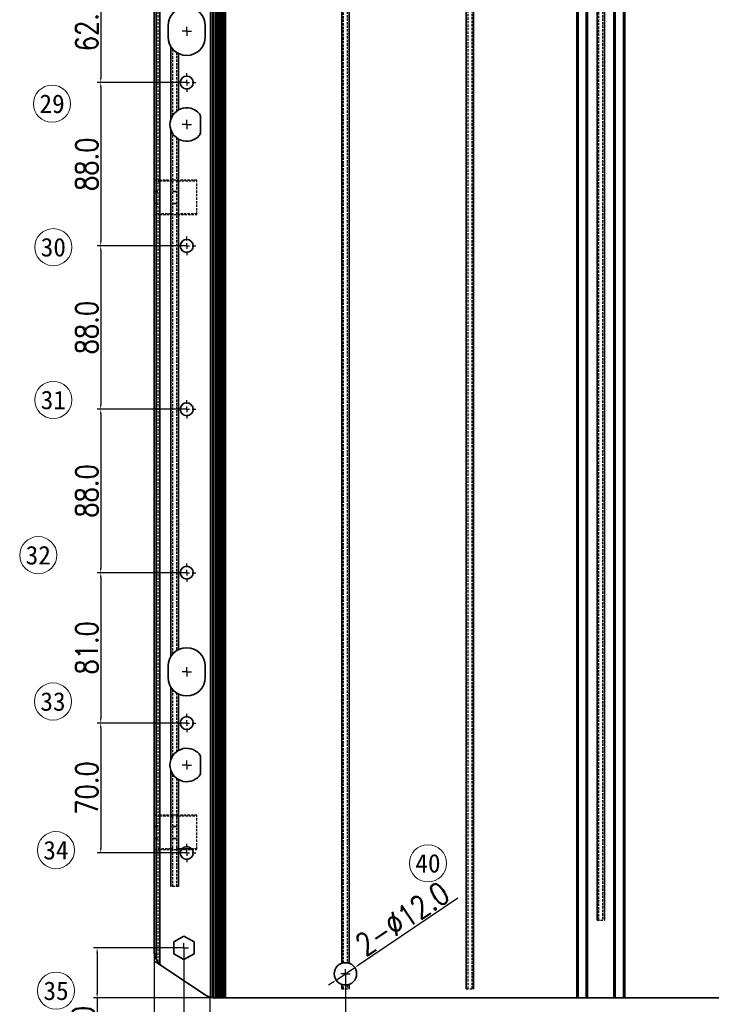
# Model space of a CAD drawing. Header units: millimetres. Extents: x 16930 to 21376, y -5668 to -2995.
# Tile 3 of 13: x 17457 to 17830, y -4774 to -4243. Entities that reach past the tile are written whole.
import ezdxf
from ezdxf.enums import TextEntityAlignment as Align

# ---------------------------------------------------------------- set-up
doc = ezdxf.new("R2010")
doc.units = ezdxf.units.MM
doc.header["$PDMODE"] = 3
doc.header["$PDSIZE"] = 8
doc.linetypes.add('CENTERX2', pattern=[20.32, 12.7, -2.54, 2.54, -2.54])
doc.linetypes.add('HIDDEN', pattern=[1.905, 1.27, -0.635])
doc.layers.get('Defpoints').update_dxf_attribs({"linetype": 'CONTINUOUS'})
for name, color, linetype in [('7标注层', 4, 'CONTINUOUS'), ('中心线层', 1, 'CENTERX2'), ('细线层', 7, 'CONTINUOUS'), ('虚线层', 6, 'HIDDEN')]:
    doc.layers.add(name, color=color, linetype=linetype)
for name, color, linetype, lineweight in [('单行文本', 7, 'CONTINUOUS', 5), ('细实线', 3, 'CONTINUOUS', 13), ('轮廓实线层', 7, 'CONTINUOUS', 35)]:
    doc.layers.add(name, color=color, linetype=linetype, lineweight=lineweight)
doc.styles.add('TH_GBDIM', font='romans.shx', dxfattribs={"width": 0.8, "bigfont": 'gbcbig.shx'})
doc.styles.add('文字', font='simhei.ttf')
doc.dimstyles.new('TH_GBDIM1', dxfattribs={"dimtxt": 12, "dimasz": 2.5, "dimexe": 2, "dimexo": 0, "dimgap": 1.5, "dimtad": 1, "dimdec": 1, "dimzin": 0, "dimdsep": 46, "dimtxsty": 'TH_GBDIM', "dimcen": 2.5, "dimclrd": 130, "dimclre": 130, "dimclrt": 3, "dimadec": 0, "dimazin": 0, "dimtfac": 0.714286, "dimtdec": 1, "dimtmove": 0, "dimatfit": 3, "dimfxl": 0, "dimtzin": 0, "dimlwd": -1, "dimlwe": -1, "dimarcsym": 0})

# ---------------------------------------------------------------- blocks, each defined once
blk = doc.blocks.new('*D300')
at = {"layer": '7标注层', "color": 130, "ltscale": 5, "transparency": 16777216}
for p, q in [((17547.18, -4214.82), (17498.89, -4214.82)), ((17500.89, -4217.32), (17500.89, -4274.82)), ((17547.18, -4277.32), (17498.89, -4277.32))]:
    blk.add_line(p, q, dxfattribs=at)
for points in [[(17500.47, -4217.32), (17501.31, -4217.32), (17500.89, -4214.82)], [(17500.47, -4274.82), (17501.31, -4274.82), (17500.89, -4277.32)]]:
    blk.add_solid(points, dxfattribs=at)
at = {"layer": 'Defpoints', "color": 0, "ltscale": 5, "transparency": 16777216}
for p in [(17547.18, -4214.82), (17500.89, -4277.32), (17547.18, -4277.32)]:
    blk.add_point(p, dxfattribs=at)
at = {"layer": '7标注层', "color": 3, "ltscale": 5, "transparency": 16777216, "insert": (17493.39, -4246.07), "char_height": 12, "attachment_point": 5, "rotation": 90, "style": 'TH_GBDIM'}
blk.add_mtext('62.5', dxfattribs=at)
blk = doc.blocks.new('*D301')
at = {"layer": '7标注层', "color": 130, "ltscale": 5, "transparency": 16777216}
for p, q in [((17547.18, -4277.32), (17498.89, -4277.32)), ((17500.89, -4279.82), (17500.89, -4362.82)), ((17547.18, -4365.32), (17498.89, -4365.32))]:
    blk.add_line(p, q, dxfattribs=at)
for points in [[(17500.47, -4279.82), (17501.31, -4279.82), (17500.89, -4277.32)], [(17500.47, -4362.82), (17501.31, -4362.82), (17500.89, -4365.32)]]:
    blk.add_solid(points, dxfattribs=at)
at = {"layer": 'Defpoints', "color": 0, "ltscale": 5, "transparency": 16777216}
for p in [(17547.18, -4277.32), (17500.89, -4365.32), (17547.18, -4365.32)]:
    blk.add_point(p, dxfattribs=at)
at = {"layer": '7标注层', "color": 3, "ltscale": 5, "transparency": 16777216, "insert": (17493.39, -4321.32), "char_height": 12, "attachment_point": 5, "rotation": 90, "style": 'TH_GBDIM'}
blk.add_mtext('88.0', dxfattribs=at)
blk = doc.blocks.new('*D302')
at = {"layer": '7标注层', "color": 130, "ltscale": 5, "transparency": 16777216}
for p, q in [((17547.18, -4365.32), (17498.89, -4365.32)), ((17500.89, -4367.82), (17500.89, -4450.82)), ((17547.18, -4453.32), (17498.89, -4453.32))]:
    blk.add_line(p, q, dxfattribs=at)
for points in [[(17500.47, -4367.82), (17501.31, -4367.82), (17500.89, -4365.32)], [(17500.47, -4450.82), (17501.31, -4450.82), (17500.89, -4453.32)]]:
    blk.add_solid(points, dxfattribs=at)
at = {"layer": 'Defpoints', "color": 0, "ltscale": 5, "transparency": 16777216}
for p in [(17547.18, -4365.32), (17500.89, -4453.32), (17547.18, -4453.32)]:
    blk.add_point(p, dxfattribs=at)
at = {"layer": '7标注层', "color": 3, "ltscale": 5, "transparency": 16777216, "insert": (17493.39, -4409.32), "char_height": 12, "attachment_point": 5, "rotation": 90, "style": 'TH_GBDIM'}
blk.add_mtext('88.0', dxfattribs=at)
blk = doc.blocks.new('*D303')
at = {"layer": '7标注层', "color": 130, "ltscale": 5, "transparency": 16777216}
for p, q in [((17547.18, -4453.32), (17498.89, -4453.32)), ((17500.89, -4455.82), (17500.89, -4538.82)), ((17547.18, -4541.32), (17498.89, -4541.32))]:
    blk.add_line(p, q, dxfattribs=at)
for points in [[(17500.47, -4455.82), (17501.31, -4455.82), (17500.89, -4453.32)], [(17500.47, -4538.82), (17501.31, -4538.82), (17500.89, -4541.32)]]:
    blk.add_solid(points, dxfattribs=at)
at = {"layer": 'Defpoints', "color": 0, "ltscale": 5, "transparency": 16777216}
for p in [(17547.18, -4453.32), (17500.89, -4541.32), (17547.18, -4541.32)]:
    blk.add_point(p, dxfattribs=at)
at = {"layer": '7标注层', "color": 3, "ltscale": 5, "transparency": 16777216, "insert": (17493.39, -4497.32), "char_height": 12, "attachment_point": 5, "rotation": 90, "style": 'TH_GBDIM'}
blk.add_mtext('88.0', dxfattribs=at)
blk = doc.blocks.new('*D304')
at = {"layer": '7标注层', "color": 130, "ltscale": 5, "transparency": 16777216}
for p, q in [((17547.18, -4541.32), (17498.89, -4541.32)), ((17500.89, -4543.82), (17500.89, -4619.82)), ((17547.18, -4622.32), (17498.89, -4622.32))]:
    blk.add_line(p, q, dxfattribs=at)
for points in [[(17500.47, -4543.82), (17501.31, -4543.82), (17500.89, -4541.32)], [(17500.47, -4619.82), (17501.31, -4619.82), (17500.89, -4622.32)]]:
    blk.add_solid(points, dxfattribs=at)
at = {"layer": 'Defpoints', "color": 0, "ltscale": 5, "transparency": 16777216}
for p in [(17547.18, -4541.32), (17500.89, -4622.32), (17547.18, -4622.32)]:
    blk.add_point(p, dxfattribs=at)
at = {"layer": '7标注层', "color": 3, "ltscale": 5, "transparency": 16777216, "insert": (17493.39, -4581.82), "char_height": 12, "attachment_point": 5, "rotation": 90, "style": 'TH_GBDIM'}
blk.add_mtext('81.0', dxfattribs=at)
blk = doc.blocks.new('*D305')
at = {"layer": '7标注层', "color": 130, "ltscale": 5, "transparency": 16777216}
for p, q in [((17547.18, -4622.32), (17498.89, -4622.32)), ((17500.89, -4624.82), (17500.89, -4689.82)), ((17547.18, -4692.32), (17498.89, -4692.32))]:
    blk.add_line(p, q, dxfattribs=at)
for points in [[(17500.47, -4624.82), (17501.31, -4624.82), (17500.89, -4622.32)], [(17500.47, -4689.82), (17501.31, -4689.82), (17500.89, -4692.32)]]:
    blk.add_solid(points, dxfattribs=at)
at = {"layer": 'Defpoints', "color": 0, "ltscale": 5, "transparency": 16777216}
for p in [(17547.18, -4622.32), (17500.89, -4692.32), (17547.18, -4692.32)]:
    blk.add_point(p, dxfattribs=at)
at = {"layer": '7标注层', "color": 3, "ltscale": 5, "transparency": 16777216, "insert": (17493.39, -4657.32), "char_height": 12, "attachment_point": 5, "rotation": 90, "style": 'TH_GBDIM'}
blk.add_mtext('70.0', dxfattribs=at)
blk = doc.blocks.new('*D315')
at = {"layer": '7标注层', "color": 130, "ltscale": 5, "transparency": 16777216}
for p, q in [((17545.68, -4743.42), (17545.68, -4828.72)), ((18143.68, -4743.42), (18143.68, -4828.72)), ((18141.18, -4826.72), (17548.18, -4826.72))]:
    blk.add_line(p, q, dxfattribs=at)
for points in [[(17548.18, -4826.31), (17548.18, -4827.14), (17545.68, -4826.72)], [(18141.18, -4826.31), (18141.18, -4827.14), (18143.68, -4826.72)]]:
    blk.add_solid(points, dxfattribs=at)
at = {"layer": 'Defpoints', "color": 0, "ltscale": 5, "transparency": 16777216}
for p in [(17545.68, -4743.42), (18143.68, -4743.42), (17545.68, -4826.72)]:
    blk.add_point(p, dxfattribs=at)
at = {"layer": '7标注层', "color": 3, "ltscale": 5, "transparency": 16777216, "insert": (17844.68, -4819.22), "char_height": 12, "attachment_point": 5, "style": 'TH_GBDIM'}
blk.add_mtext('598.0', dxfattribs=at)
blk = doc.blocks.new('*D383')
at = {"layer": '7标注层', "color": 130, "ltscale": 5, "transparency": 16777216}
for p, q in [((17632.68, -4757.42), (17632.68, -4807.78)), ((18056.68, -4757.42), (18056.68, -4807.78)), ((17635.18, -4805.78), (18054.18, -4805.78))]:
    blk.add_line(p, q, dxfattribs=at)
for points in [[(17635.18, -4805.36), (17635.18, -4806.19), (17632.68, -4805.78)], [(18054.18, -4805.36), (18054.18, -4806.19), (18056.68, -4805.78)]]:
    blk.add_solid(points, dxfattribs=at)
at = {"layer": 'Defpoints', "color": 0, "ltscale": 5, "transparency": 16777216}
for p in [(17632.68, -4757.42), (18056.68, -4757.42), (18056.68, -4805.78)]:
    blk.add_point(p, dxfattribs=at)
at = {"layer": '7标注层', "color": 3, "ltscale": 5, "transparency": 16777216, "insert": (17844.68, -4798.28), "char_height": 12, "attachment_point": 5, "style": 'TH_GBDIM'}
blk.add_mtext('424.0', dxfattribs=at)
blk = doc.blocks.new('*D417')
at = {"layer": '7标注层', "color": 130, "ltscale": 5, "transparency": 16777216}
for p, q in [((17545.68, -4743.42), (17496.95, -4743.42)), ((17498.95, -4745.92), (17498.95, -4767.92)), ((17595.03, -4770.42), (17496.95, -4770.42)), ((17498.95, -4770.42), (17498.95, -4805.17))]:
    blk.add_line(p, q, dxfattribs=at)
for points in [[(17498.53, -4745.92), (17499.37, -4745.92), (17498.95, -4743.42)], [(17498.53, -4767.92), (17499.37, -4767.92), (17498.95, -4770.42)]]:
    blk.add_solid(points, dxfattribs=at)
at = {"layer": 'Defpoints', "color": 0, "ltscale": 5, "transparency": 16777216}
for p in [(17545.68, -4743.42), (17498.95, -4770.42), (17595.03, -4770.42)]:
    blk.add_point(p, dxfattribs=at)
at = {"layer": '7标注层', "color": 3, "ltscale": 5, "transparency": 16777216, "insert": (17491.45, -4789.05), "char_height": 12, "attachment_point": 5, "rotation": 90, "style": 'TH_GBDIM'}
blk.add_mtext('27.0', dxfattribs=at)
blk = doc.blocks.new('*D418')
at = {"layer": '7标注层', "color": 130, "ltscale": 5, "transparency": 16777216}
for p, q in [((17529.68, -4750.42), (17529.68, -4858.88)), ((17559.68, -4770.42), (17559.68, -4858.88)), ((17529.68, -4856.88), (17494.93, -4856.88)), ((17557.18, -4856.88), (17532.18, -4856.88))]:
    blk.add_line(p, q, dxfattribs=at)
for points in [[(17532.18, -4856.46), (17532.18, -4857.3), (17529.68, -4856.88)], [(17557.18, -4856.46), (17557.18, -4857.3), (17559.68, -4856.88)]]:
    blk.add_solid(points, dxfattribs=at)
at = {"layer": 'Defpoints', "color": 0, "ltscale": 5, "transparency": 16777216}
for p in [(17529.68, -4750.42), (17559.68, -4770.42), (17529.68, -4856.88)]:
    blk.add_point(p, dxfattribs=at)
at = {"layer": '7标注层', "color": 3, "ltscale": 5, "transparency": 16777216, "insert": (17511.05, -4849.38), "char_height": 12, "attachment_point": 5, "style": 'TH_GBDIM'}
blk.add_mtext('30.0', dxfattribs=at)
blk = doc.blocks.new('SW_CENTERMARKSYMBOL_0')
at = {"layer": '中心线层', "color": 0}
for p, q in [((-3, 0), (-5, 0)), ((0, 0), (-1.5, 0)), ((0, 3), (0, 5)), ((0, 0), (0, 1.5)), ((0, 0), (0, -1.5)), ((0, 0), (1.5, 0)), ((3, 0), (5, 0)), ((0, -3), (0, -5))]:
    blk.add_line(p, q, dxfattribs=at)
blk = doc.blocks.new('SW_CENTERMARKSYMBOL_1')
at = {"layer": '中心线层', "color": 0}
for p, q in [((-3, 0), (-5, 0)), ((0, 0), (-1.5, 0)), ((0, 3), (0, 5)), ((0, 0), (0, 1.5)), ((0, 0), (0, -1.5)), ((0, 0), (1.5, 0)), ((3, 0), (5, 0)), ((0, -3), (0, -5))]:
    blk.add_line(p, q, dxfattribs=at)
blk = doc.blocks.new('SW_CENTERMARKSYMBOL_5')
at = {"layer": '中心线层', "color": 0}
for p, q in [((-3, 0), (-5, 0)), ((0, 0), (-1.5, 0)), ((0, 3), (0, 5)), ((0, 0), (0, 1.5)), ((0, 0), (0, -1.5)), ((0, 0), (1.5, 0)), ((3, 0), (5, 0)), ((0, -3), (0, -5))]:
    blk.add_line(p, q, dxfattribs=at)
blk = doc.blocks.new('SW_CENTERMARKSYMBOL_6')
at = {"layer": '中心线层', "color": 0}
for p, q in [((-3, 0), (-5, 0)), ((0, 0), (-1.5, 0)), ((0, 3), (0, 5)), ((0, 0), (0, 1.5)), ((0, 0), (0, -1.5)), ((0, 0), (1.5, 0)), ((3, 0), (5, 0)), ((0, -3), (0, -5))]:
    blk.add_line(p, q, dxfattribs=at)
blk = doc.blocks.new('SW_CENTERMARKSYMBOL_8')
at = {"layer": '中心线层', "color": 0}
for p, q in [((-3, 0), (-5, 0)), ((0, 0), (-1.5, 0)), ((0, 3), (0, 5)), ((0, 0), (0, 1.5)), ((0, 0), (0, -1.5)), ((0, 0), (1.5, 0)), ((3, 0), (5, 0)), ((0, -3), (0, -5))]:
    blk.add_line(p, q, dxfattribs=at)
blk = doc.blocks.new('SW_CENTERMARKSYMBOL_9')
at = {"layer": '中心线层', "color": 0}
for p, q in [((-3, 0), (-5, 0)), ((0, 0), (-1.5, 0)), ((0, 3), (0, 5)), ((0, 0), (0, 1.5)), ((0, 0), (0, -1.5)), ((0, 0), (1.5, 0)), ((3, 0), (5, 0)), ((0, -3), (0, -5))]:
    blk.add_line(p, q, dxfattribs=at)
blk = doc.blocks.new('SW_CENTERMARKSYMBOL_39')
at = {"layer": '中心线层', "color": 0}
for q in [(-2.5, 0), (0, 2.5), (0, -2.5), (2.5, 0)]:
    blk.add_line((0, 0), q, dxfattribs=at)
blk = doc.blocks.new('SW_CENTERMARKSYMBOL_44')
at = {"layer": '中心线层', "color": 0}
for q in [(-2.5, 0), (0, 2.5), (0, -2.5), (2.5, 0)]:
    blk.add_line((0, 0), q, dxfattribs=at)
blk = doc.blocks.new('SW_CENTERMARKSYMBOL_45')
at = {"layer": '中心线层', "color": 0}
for q in [(-2.5, 0), (0, 2.5), (0, -2.5), (2.5, 0)]:
    blk.add_line((0, 0), q, dxfattribs=at)
blk = doc.blocks.new('SW_CENTERMARKSYMBOL_49')
at = {"layer": '中心线层', "color": 0}
for q in [(-2.5, 0), (0, 2.5), (0, -2.5), (2.5, 0)]:
    blk.add_line((0, 0), q, dxfattribs=at)
blk = doc.blocks.new('SW_CENTERMARKSYMBOL_51')
at = {"layer": '中心线层', "color": 0}
for q in [(-2.5, 0), (0, 2.5), (0, -2.5), (2.5, 0)]:
    blk.add_line((0, 0), q, dxfattribs=at)
blk = doc.blocks.new('SW_CENTERMARKSYMBOL_69')
at = {"layer": '中心线层', "color": 0}
for q in [(-2.5, 0), (0, 2.5), (0, -2.5), (2.5, 0)]:
    blk.add_line((0, 0), q, dxfattribs=at)
blk = doc.blocks.new('SW_CENTERMARKSYMBOL_73')
at = {"layer": '中心线层', "color": 0}
for q in [(-2.5, 0), (0, 2.5), (0, -2.5), (2.5, 0)]:
    blk.add_line((0, 0), q, dxfattribs=at)
blk = doc.blocks.new('SW_CENTERMARKSYMBOL_74')
at = {"layer": '中心线层', "color": 0}
for q in [(-2.5, 0), (0, 2.5), (0, -2.5), (2.5, 0)]:
    blk.add_line((0, 0), q, dxfattribs=at)
blk = doc.blocks.new('*D430')
at = {"layer": '7标注层', "color": 130, "ltscale": 5, "transparency": 16777216}
for p, q in [((17693.22, -4716.68), (17639.73, -4752.67)), ((17627.7, -4760.77), (17637.66, -4754.07)), ((17625.63, -4762.16), (17623.56, -4763.56))]:
    blk.add_line(p, q, dxfattribs=at)
for points in [[(17639.5, -4752.33), (17639.97, -4753.02), (17637.66, -4754.07)], [(17625.4, -4761.82), (17625.86, -4762.51), (17627.7, -4760.77)]]:
    blk.add_solid(points, dxfattribs=at)
at = {"layer": 'Defpoints', "color": 0, "ltscale": 5, "transparency": 16777216}
for p in [(17637.66, -4754.07), (17627.7, -4760.77)]:
    blk.add_point(p, dxfattribs=at)
at = {"layer": '7标注层', "color": 3, "ltscale": 5, "transparency": 16777216, "insert": (17663.33, -4727.76), "char_height": 12, "attachment_point": 5, "rotation": 33.9352, "style": 'TH_GBDIM'}
blk.add_mtext('2-∅12.0', dxfattribs=at)

msp = doc.modelspace()

# ---------------------------------------------------------------- linework, layer by layer
at = {"layer": '7标注层', "ltscale": 5}
for p, q in [((17529.68, -4745.07), (17529.68, -4750.42)), ((17529.68, -4750.42), (17534.14, -4753.39)), ((17557.16, -4768.74), (17559.68, -4770.42))]:
    msp.add_line(p, q, dxfattribs=at)
at = {"layer": '细实线', "ltscale": 5}
for centre in [(17474.67, -4288.73), (17475.34, -4366), (17475.34, -4448.27), (17467.24, -4531.89), (17475.16, -4610.72), (17476.75, -4690.8), (17677.11, -4697.86), (17476.83, -4766.5)]:
    msp.add_circle(centre, 10, dxfattribs=at)
at = {"layer": '细线层', "color": 1}
for p, q in [((17564.68, -4770.42), (17564.68, -3848.42)), ((17566.68, -3848.42), (17566.68, -4770.42)), ((17530.68, -3854.06), (17530.68, -4749.42))]:
    msp.add_line(p, q, dxfattribs=at)
at = {"layer": '虚线层', "color": 1}
for p, q in [((17562.51, -4770.42), (17562.51, -3848.42)), ((17563.68, -4770.42), (17563.68, -3848.42)), ((17531.68, -3852.42), (17531.68, -4751.07)), ((17564.68, -3853.42), (17564.68, -4765.42)), ((17631.68, -4751.42), (17631.68, -3890.42)), ((17633.68, -3890.42), (17633.68, -4751.42)), ((17769.18, -4728.42), (17769.18, -3890.42)), ((17771.18, -3890.42), (17771.18, -4728.42)), ((17698.68, -4765.42), (17698.68, -3895.42)), ((17700.68, -3895.42), (17700.68, -4765.42)), ((17539.68, -4294.94), (17539.68, -4259.33)), ((17541.68, -4261.07), (17541.68, -4292.79)), ((17539.68, -4585.1), (17539.68, -4304.89)), ((17541.68, -4307.04), (17541.68, -4583.37)), ((17532.68, -4329.97), (17529.68, -4329.97)), ((17552.68, -4329.97), (17532.68, -4329.97)), ((17532.68, -4330.31), (17538.68, -4330.31)), ((17542.68, -4330.31), (17552.68, -4330.31)), ((17552.68, -4330.31), (17552.68, -4329.97)), ((17552.68, -4348.12), (17552.68, -4330.31)), ((17529.68, -4348.47), (17532.68, -4348.47)), ((17538.68, -4348.12), (17532.68, -4348.12)), ((17532.68, -4348.47), (17552.68, -4348.47)), ((17552.68, -4348.12), (17542.68, -4348.12)), ((17552.68, -4348.47), (17552.68, -4348.12)), ((17539.68, -4639.94), (17539.68, -4604.33)), ((17541.68, -4606.07), (17541.68, -4637.79)), ((17539.68, -4710.42), (17539.68, -4649.89)), ((17541.68, -4652.04), (17541.68, -4710.42)), ((17532.68, -4671.97), (17529.68, -4671.97)), ((17552.68, -4671.97), (17532.68, -4671.97)), ((17532.68, -4672.31), (17538.68, -4672.31)), ((17542.68, -4672.31), (17552.68, -4672.31)), ((17552.68, -4672.31), (17552.68, -4671.97)), ((17552.68, -4690.12), (17552.68, -4672.31)), ((17529.68, -4690.47), (17532.68, -4690.47)), ((17538.68, -4690.12), (17532.68, -4690.12)), ((17532.68, -4690.47), (17552.68, -4690.47)), ((17544.45, -4690.12), (17542.68, -4690.12)), ((17552.68, -4690.12), (17549.91, -4690.12)), ((17552.68, -4690.47), (17552.68, -4690.12)), ((17542.68, -4710.42), (17538.68, -4710.42)), ((17768.18, -4728.42), (17772.18, -4728.42)), ((17564.68, -4765.42), (17564.68, -4770.42)), ((17565.68, -4765.42), (17564.68, -4765.42)), ((17565.68, -4765.42), (17567.95, -4765.42)), ((17630.68, -4765.42), (17634.68, -4765.42)), ((17631.68, -4765.42), (17631.68, -4763.42)), ((17633.68, -4763.42), (17633.68, -4765.42)), ((17697.68, -4765.42), (17701.68, -4765.42))]:
    msp.add_line(p, q, dxfattribs=at)
at = {"layer": '虚线层', "color": 1, "flags": 128}
for points in [[(17531.68, -4330.77), (17531.75, -4330.58), (17531.94, -4330.44), (17532.22, -4330.35), (17532.54, -4330.31), (17532.68, -4330.31)], [(17538.68, -4330.31), (17538.86, -4330.32), (17539.16, -4330.35), (17539.4, -4330.43), (17539.58, -4330.54), (17539.67, -4330.7), (17539.68, -4330.77)], [(17541.68, -4330.77), (17541.75, -4330.58), (17541.94, -4330.44), (17542.22, -4330.35), (17542.54, -4330.31), (17542.68, -4330.31)], [(17532.68, -4348.12), (17532.58, -4348.12), (17532.28, -4348.09), (17532.01, -4348.03), (17531.82, -4347.92), (17531.7, -4347.78), (17531.68, -4347.66)], [(17539.68, -4347.66), (17539.65, -4347.8), (17539.48, -4347.97), (17539.21, -4348.07), (17538.9, -4348.12), (17538.68, -4348.12)], [(17542.68, -4348.12), (17542.58, -4348.12), (17542.28, -4348.09), (17542.01, -4348.03), (17541.82, -4347.92), (17541.7, -4347.78), (17541.68, -4347.66)], [(17531.68, -4672.77), (17531.75, -4672.58), (17531.94, -4672.44), (17532.22, -4672.35), (17532.54, -4672.31), (17532.68, -4672.31)], [(17538.68, -4672.31), (17538.86, -4672.32), (17539.16, -4672.35), (17539.4, -4672.43), (17539.58, -4672.54), (17539.67, -4672.7), (17539.68, -4672.77)], [(17541.68, -4672.77), (17541.75, -4672.58), (17541.94, -4672.44), (17542.22, -4672.35), (17542.54, -4672.31), (17542.68, -4672.31)], [(17532.68, -4690.12), (17532.58, -4690.12), (17532.28, -4690.09), (17532.01, -4690.03), (17531.82, -4689.92), (17531.7, -4689.78), (17531.68, -4689.66)], [(17539.68, -4689.66), (17539.65, -4689.8), (17539.48, -4689.97), (17539.21, -4690.07), (17538.9, -4690.12), (17538.68, -4690.12)], [(17542.68, -4690.12), (17542.58, -4690.12), (17542.28, -4690.09), (17542.01, -4690.03), (17541.82, -4689.92), (17541.7, -4689.78), (17541.68, -4689.66)]]:
    msp.add_lwpolyline(points, dxfattribs=at)
at = {"layer": '虚线层', "color": 1}
for centre, radius, start, end in [((17547.17, -4252.72), 9.99, 211.7831, 221.4149), ((17547.18, -4252.71), 10, 236.6344, 243.255), ((17547.18, -4299.92), 9, 119.9993, 127.6706), ((17547.18, -4299.92), 9, 232.3302, 240), ((17532.43, -4332.94), 2.98, 85.1162, 104.478), ((17532.41, -4345.71), 2.77, 254.778, 275.6276), ((17547.2, -4591.73), 10.02, 138.5984, 148.204), ((17547.2, -4591.74), 10.03, 116.753, 123.3579), ((17546.47, -4598.25), 9.11, 211.3184, 221.8805), ((17547.21, -4597.68), 10.05, 236.6498, 243.2418), ((17547.18, -4644.91), 8.99, 119.9949, 127.6741), ((17547.18, -4644.92), 9, 232.3285, 240.0002), ((17532.43, -4674.94), 2.98, 85.1162, 104.4782), ((17532.41, -4687.71), 2.77, 254.7772, 275.6284), ((17539.68, -4745.07), 9.99, 216.8658, 225.5772), ((17562.71, -4760.42), 10, 263.1103, 268.7855)]:
    msp.add_arc(centre, radius, start, end, dxfattribs=at)
at = {"layer": '虚线层', "color": 2}
for centre, start, end in [((17632.68, -4757.4), 99.5796, 109.4851), ((17632.69, -4757.43), 279.5807, 289.4843)]:
    msp.add_arc(centre, 5.98, start, end, dxfattribs=at)
at = {"layer": '轮廓实线层'}
for p, q in [((17560, -3848.42), (17560, -4770.04)), ((17560.99, -4770.27), (17560.99, -3848.42)), ((17561.51, -4770.34), (17561.51, -3848.42)), ((17562.5, -3848.42), (17562.5, -4770.41)), ((17562.68, -3848.42), (17562.68, -4770.42)), ((17563.01, -3848.42), (17563.01, -4770.42)), ((17563.93, -4770.42), (17563.93, -3848.42)), ((17565.09, -3848.42), (17565.09, -4770.42)), ((17565.43, -3848.42), (17565.43, -4770.42)), ((17565.68, -3848.42), (17565.68, -4770.42)), ((17566.36, -4770.42), (17566.36, -3848.42)), ((17567.42, -4770.42), (17567.42, -3848.42)), ((17568.01, -3848.42), (17568.01, -4770.42)), ((17757.27, -3848.42), (17757.27, -4770.42)), ((17757.98, -4770.42), (17757.98, -3848.42)), ((17762.39, -3848.42), (17762.39, -4770.42)), ((17763.1, -4770.42), (17763.1, -3848.42)), ((17777.27, -3848.42), (17777.27, -4770.42)), ((17777.98, -4770.42), (17777.98, -3848.42)), ((17782.39, -3848.42), (17782.39, -4770.42)), ((17783.1, -4770.42), (17783.1, -3848.42)), ((17530.68, -4749.42), (17530.68, -3854.06)), ((17532.68, -4752.21), (17532.68, -3851.28)), ((17565.18, -4765.42), (17565.18, -3853.42)), ((17567.45, -3853.42), (17567.45, -4765.42)), ((17567.95, -4765.42), (17567.95, -3853.42)), ((17529.68, -4745.07), (17529.68, -3858.42)), ((17630.68, -3890.42), (17630.68, -4751.42)), ((17634.68, -4751.42), (17634.68, -3890.42)), ((17768.18, -3890.42), (17768.18, -4728.42)), ((17772.18, -4728.42), (17772.18, -3890.42)), ((17697.68, -3895.42), (17697.68, -4765.42)), ((17701.68, -4765.42), (17701.68, -3895.42)), ((17532.68, -3931.92), (17532.68, -4330.31)), ((17532.68, -4329.97), (17532.68, -3932.27)), ((17537.18, -4246.72), (17537.18, -4252.72)), ((17557.18, -4252.72), (17557.18, -4246.72)), ((17538.68, -4257.98), (17538.68, -4296.96)), ((17542.68, -4292.12), (17542.68, -4261.65)), ((17554.68, -4303.89), (17554.68, -4295.95)), ((17538.68, -4302.87), (17538.68, -4586.45)), ((17538.68, -4330.31), (17538.68, -4302.87)), ((17542.68, -4582.79), (17542.68, -4307.71)), ((17542.68, -4307.71), (17542.68, -4330.31)), ((17531.68, -4335.97), (17529.68, -4335.97)), ((17541.68, -4335.97), (17539.68, -4335.97)), ((17531.68, -4342.47), (17529.68, -4342.47)), ((17541.68, -4342.47), (17539.68, -4342.47)), ((17532.68, -4348.12), (17532.68, -4672.31)), ((17532.68, -4671.97), (17532.68, -4348.47)), ((17538.68, -4586.45), (17538.68, -4348.12)), ((17542.68, -4348.12), (17542.68, -4582.79)), ((17537.18, -4591.72), (17537.18, -4597.72)), ((17557.18, -4597.72), (17557.18, -4591.72)), ((17538.68, -4602.98), (17538.68, -4641.96)), ((17542.68, -4637.12), (17542.68, -4606.65)), ((17554.68, -4648.89), (17554.68, -4640.95)), ((17538.68, -4647.87), (17538.68, -4710.42)), ((17538.68, -4672.31), (17538.68, -4647.87)), ((17542.68, -4710.42), (17542.68, -4652.71)), ((17542.68, -4652.71), (17542.68, -4672.31)), ((17531.68, -4677.97), (17529.68, -4677.97)), ((17541.68, -4677.97), (17539.68, -4677.97)), ((17531.68, -4684.47), (17529.68, -4684.47)), ((17541.68, -4684.47), (17539.68, -4684.47)), ((17532.68, -4690.12), (17532.68, -4752.21)), ((17532.68, -4752.21), (17532.68, -4690.47)), ((17538.68, -4710.42), (17538.68, -4690.12)), ((17542.68, -4690.12), (17542.68, -4710.42)), ((17549.91, -4690.12), (17544.45, -4690.12)), ((17545.68, -4737.07), (17540.18, -4740.24)), ((17540.18, -4740.24), (17540.18, -4746.59)), ((17551.18, -4740.24), (17545.68, -4737.07)), ((17551.18, -4746.59), (17551.18, -4740.24)), ((17540.18, -4746.59), (17545.68, -4749.77)), ((17545.68, -4749.77), (17551.18, -4746.59)), ((17557.16, -4768.74), (17534.14, -4753.39)), ((17630.68, -4763.07), (17630.68, -4765.42)), ((17630.68, -4763.42), (17630.68, -4765.42)), ((17634.68, -4765.42), (17634.68, -4763.07)), ((17634.68, -4765.42), (17634.68, -4763.42)), ((17564.68, -4770.42), (17562.71, -4770.42)), ((17565.68, -4770.42), (17564.68, -4770.42)), ((17566.68, -4770.42), (17565.68, -4770.42)), ((17844.68, -4770.42), (17566.68, -4770.42))]:
    msp.add_line(p, q, dxfattribs=at)
for centre, radius in [((17547.18, -4277.32), 3.5), ((17547.18, -4365.32), 3.5), ((17547.18, -4453.32), 3.5), ((17547.18, -4541.32), 3.5), ((17547.18, -4622.32), 3.5), ((17547.18, -4692.32), 3.5), ((17632.68, -4757.42), 6)]:
    msp.add_circle(centre, radius, dxfattribs=at)
for centre, radius, start, end in [((17547.18, -4246.72), 10, 0, 180), ((17547.18, -4252.72), 10, 180, 0), ((17547.18, -4299.92), 9, 41.4096, 318.5904), ((17551.68, -4295.95), 3, 0, 41.4096), ((17551.68, -4303.89), 3, 318.5904, 0), ((17547.18, -4591.72), 10, 0, 180), ((17547.18, -4597.72), 10, 180, 0), ((17547.18, -4644.92), 9, 41.4096, 318.5904), ((17551.68, -4640.95), 3, 0, 41.4096), ((17551.68, -4648.89), 3, 318.5904, 0), ((17539.68, -4745.07), 10, 179.9951, 205.8468), ((17539.68, -4745.07), 10, 205.8419, 236.3099), ((17562.71, -4760.42), 10, 236.3099, 270)]:
    msp.add_arc(centre, radius, start, end, dxfattribs=at)

# ---------------------------------------------------------------- block references
at = {"layer": '中心线层', "color": 1}
for name, p in [('SW_CENTERMARKSYMBOL_49', (17547.18, -4249.72)), ('SW_CENTERMARKSYMBOL_5', (17547.18, -4277.32)), ('SW_CENTERMARKSYMBOL_44', (17547.18, -4299.92)), ('SW_CENTERMARKSYMBOL_73', (17547.18, -4299.92)), ('SW_CENTERMARKSYMBOL_1', (17547.18, -4365.32)), ('SW_CENTERMARKSYMBOL_0', (17547.18, -4453.32)), ('SW_CENTERMARKSYMBOL_8', (17547.18, -4541.32)), ('SW_CENTERMARKSYMBOL_51', (17547.18, -4594.72)), ('SW_CENTERMARKSYMBOL_6', (17547.18, -4622.32)), ('SW_CENTERMARKSYMBOL_45', (17547.18, -4644.92)), ('SW_CENTERMARKSYMBOL_74', (17547.18, -4644.92)), ('SW_CENTERMARKSYMBOL_9', (17547.18, -4692.32)), ('SW_CENTERMARKSYMBOL_39', (17545.68, -4743.42)), ('SW_CENTERMARKSYMBOL_69', (17545.68, -4743.42)), ('SW_CENTERMARKSYMBOL_69', (17632.68, -4757.42))]:
    msp.add_blockref(name, p, dxfattribs=at)

# ---------------------------------------------------------------- texts
at = {"layer": '单行文本', "ltscale": 5, "style": '文字'}
for s, p in [('29', (17474.67, -4288.73)), ('30', (17475.34, -4366)), ('31', (17475.34, -4448.27)), ('32', (17467.24, -4531.89)), ('33', (17475.16, -4610.72)), ('34', (17476.75, -4690.8)), ('40', (17677.11, -4697.86)), ('35', (17476.83, -4766.5))]:
    msp.add_text(s, height=10, dxfattribs=at).set_placement(p, align=Align.MIDDLE_CENTER)

# ---------------------------------------------------------------- dimensions: what is measured, and where the dimension line sits
at = {"layer": '7标注层', "ltscale": 5}
for base, p1, p2, picture, middle in [((17500.89, -4277.32), (17547.18, -4214.82), (17547.18, -4277.32), '*D300', (17493.39, -4246.07)), ((17500.89, -4365.32), (17547.18, -4277.32), (17547.18, -4365.32), '*D301', (17493.39, -4321.32)), ((17500.89, -4453.32), (17547.18, -4365.32), (17547.18, -4453.32), '*D302', (17493.39, -4409.32)), ((17500.89, -4541.32), (17547.18, -4453.32), (17547.18, -4541.32), '*D303', (17493.39, -4497.32)), ((17500.89, -4622.32), (17547.18, -4541.32), (17547.18, -4622.32), '*D304', (17493.39, -4581.82)), ((17500.89, -4692.32), (17547.18, -4622.32), (17547.18, -4692.32), '*D305', (17493.39, -4657.32))]:
    dim = msp.add_linear_dim(base=base, p1=p1, p2=p2, angle=90, dimstyle='TH_GBDIM1', override={"dimtmove": 1}, dxfattribs=at)
    dim.commit()
    dim.dimension.update_dxf_attribs({"geometry": picture, "text_midpoint": middle})
dim = msp.add_diameter_dim_2p(p1=(17627.7, -4760.77), p2=(17637.66, -4754.07), text='2-<>', dimstyle='TH_GBDIM1', dxfattribs=at)
dim.commit()
dim.dimension.update_dxf_attribs({"geometry": '*D430', "text_midpoint": (17663.33, -4727.76)})
dim = msp.add_linear_dim(base=(17498.95, -4770.42), p1=(17545.68, -4743.42), p2=(17595.03, -4770.42), angle=90, dimstyle='TH_GBDIM1', dxfattribs=at)
dim.commit()
dim.dimension.update_dxf_attribs({"geometry": '*D417', "text_midpoint": (17491.45, -4789.05)})
for base, p1, p2, picture, middle in [((17545.68, -4826.72), (18143.68, -4743.42), (17545.68, -4743.42), '*D315', (17844.68, -4819.22)), ((17529.68, -4856.88), (17559.68, -4770.42), (17529.68, -4750.42), '*D418', (17511.05, -4849.38))]:
    dim = msp.add_linear_dim(base=base, p1=p1, p2=p2, dimstyle='TH_GBDIM1', dxfattribs=at)
    dim.commit()
    dim.dimension.update_dxf_attribs({"geometry": picture, "text_midpoint": middle})
dim = msp.add_linear_dim(base=(18056.68, -4805.78), p1=(17632.68, -4757.42), p2=(18056.68, -4757.42), dimstyle='TH_GBDIM1', dxfattribs=at)
dim.commit()
dim.dimension.update_dxf_attribs({"geometry": '*D383', "text_midpoint": (17844.68, -4805.78), "dimtype": 160})

doc.saveas('drawing.dxf')
